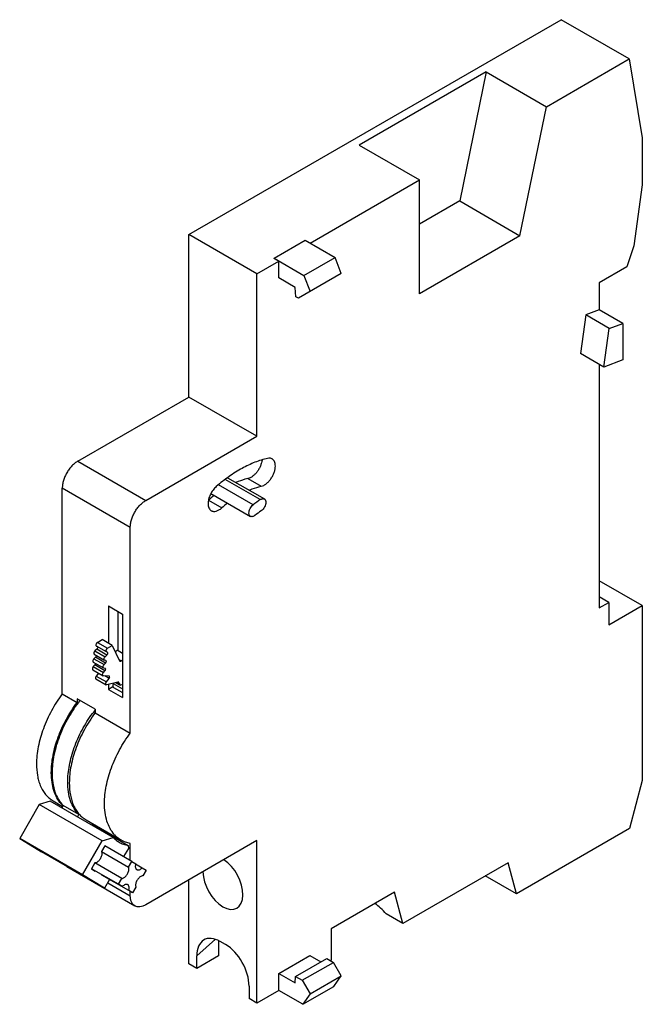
# Model space of a CAD drawing. Header units: millimetres. Extents: x 9.5 to 65.9, y 8.1 to 97.2.
import ezdxf

# ---------------------------------------------------------------- set-up
doc = ezdxf.new("R2010")
doc.units = ezdxf.units.MM
doc.header["$LTSCALE"] = 6.845945
doc.layers.get('0').update_dxf_attribs({"linetype": 'CONTINUOUS'})

msp = doc.modelspace()

# ---------------------------------------------------------------- linework, layer by layer
at = {"color": 7, "linetype": 'Continuous'}
for p, q in [((24.853, 77.737), (58.518, 97.174)), ((64.67, 93.622), (58.518, 97.174)), ((57.189, 89.303), (64.67, 93.622)), ((64.67, 93.622), (65.865, 86.486)), ((51.744, 92.446), (40.268, 85.82)), ((51.744, 92.446), (49.354, 80.778)), ((51.744, 92.446), (57.189, 89.303)), ((54.799, 77.635), (57.189, 89.303)), ((65.865, 86.486), (65.865, 82.24)), ((40.268, 85.82), (45.713, 82.677)), ((35.813, 76.961), (45.713, 82.677)), ((45.713, 72.389), (45.713, 82.677)), ((65.865, 82.24), (65.09, 76.712)), ((49.354, 80.778), (45.713, 78.676)), ((49.354, 80.778), (54.799, 77.635)), ((24.853, 63.04), (24.853, 77.737)), ((31.005, 74.185), (24.853, 77.737)), ((54.799, 77.635), (45.713, 72.389)), ((32.561, 75.59), (35.375, 77.215)), ((35.375, 77.215), (38.069, 75.659)), ((65.09, 76.712), (64.465, 74.806)), ((31.005, 74.185), (32.985, 75.328)), ((32.563, 75.572), (32.561, 75.59)), ((32.561, 75.59), (35.255, 74.034)), ((32.563, 75.572), (32.985, 75.328)), ((32.985, 73.81), (32.985, 75.328)), ((35.255, 74.034), (38.069, 75.659)), ((38.63, 74.212), (38.069, 75.659)), ((31.005, 59.488), (31.005, 74.185)), ((38.63, 74.212), (34.752, 71.973)), ((35.255, 74.034), (35.816, 72.587)), ((64.465, 74.806), (61.976, 73.369)), ((34.457, 72.96), (32.985, 73.81)), ((61.976, 73.369), (61.976, 70.919)), ((34.519, 72.108), (34.457, 72.96)), ((34.752, 71.973), (34.519, 72.108)), ((60.753, 70.462), (60.264, 66.981)), ((61.976, 70.919), (60.753, 70.462)), ((62.874, 69.237), (60.753, 70.462)), ((64.098, 69.694), (61.976, 70.919)), ((62.874, 69.237), (64.098, 69.694)), ((64.098, 69.694), (64.098, 66.396)), ((62.386, 65.756), (62.874, 69.237)), ((62.386, 65.756), (60.264, 66.981)), ((61.976, 65.992), (61.976, 43.974)), ((64.098, 66.396), (62.386, 65.756)), ((14.812, 57.243), (24.853, 63.04)), ((31.005, 59.488), (24.853, 63.04)), ((20.964, 53.691), (31.005, 59.488)), ((14.812, 57.243), (20.964, 53.691)), ((31.308, 53.759), (28.138, 55.589)), ((28.341, 55.744), (31.677, 53.818)), ((30.192, 55.662), (31.394, 54.968)), ((13.398, 36.18), (13.398, 54.793)), ((19.55, 51.242), (13.398, 54.793)), ((30.664, 53.287), (27.524, 55.1)), ((26.616, 53.699), (27.819, 53.005)), ((26.841, 54.312), (30.419, 52.247)), ((19.55, 32.628), (19.55, 51.242)), ((65.865, 44.179), (61.976, 46.424)), ((62.825, 44.464), (61.976, 44.954)), ((17.57, 44.138), (17.57, 40.78)), ((17.57, 44.138), (18.843, 43.403)), ((18.419, 43.648), (18.419, 40.099)), ((61.976, 43.974), (62.825, 44.464)), ((62.825, 44.464), (62.825, 42.423)), ((62.825, 42.423), (65.865, 44.179)), ((65.865, 44.179), (65.865, 28.338)), ((18.843, 43.403), (18.843, 35.851)), ((16.575, 40.844), (17.005, 41.106)), ((17.924, 40.575), (17.005, 41.106)), ((16.523, 40.231), (16.354, 40.08)), ((17.402, 39.981), (16.483, 40.512)), ((17.442, 39.7), (16.523, 40.231)), ((16.575, 40.844), (17.494, 40.314)), ((17.494, 40.314), (17.924, 40.575)), ((17.924, 40.575), (18.588, 39.184)), ((18.364, 40.13), (18.198, 40.002)), ((18.843, 39.854), (18.364, 40.13)), ((16.397, 39.501), (16.258, 39.361)), ((16.258, 39.361), (17.177, 38.83)), ((16.298, 39.777), (17.217, 39.247)), ((16.354, 40.08), (17.273, 39.549)), ((17.317, 38.97), (16.397, 39.501)), ((17.224, 39.243), (17.217, 39.247)), ((17.349, 39.195), (17.224, 39.243)), ((17.273, 39.549), (17.442, 39.7)), ((17.492, 39.93), (17.402, 39.981)), ((18.535, 39.296), (18.737, 39.18)), ((18.737, 39.18), (18.843, 39.261)), ((16.164, 38.361), (17.083, 37.83)), ((16.207, 39.063), (17.126, 38.533)), ((16.342, 38.801), (16.207, 38.651)), ((16.207, 38.651), (17.127, 38.12)), ((17.262, 38.271), (16.342, 38.802)), ((17.283, 38.494), (17.149, 38.525)), ((17.177, 38.83), (17.317, 38.97)), ((16.447, 37.536), (17.367, 37.006)), ((16.675, 38.066), (16.47, 37.801)), ((16.47, 37.801), (17.389, 37.27)), ((17.629, 37.798), (17.12, 37.821)), ((17.127, 38.12), (17.261, 38.27)), ((17.633, 37.585), (17.234, 37.816)), ((17.389, 37.27), (17.633, 37.585)), ((18.433, 37.248), (17.424, 36.999)), ((17.57, 37.035), (17.57, 36.585)), ((17.986, 36.825), (17.57, 36.585)), ((17.57, 36.585), (18.843, 35.851)), ((18.021, 37.146), (18.007, 37.112)), ((18.007, 37.112), (18.843, 36.629)), ((18.037, 36.767), (18.843, 36.302)), ((18.237, 37.199), (18.627, 36.974)), ((18.595, 37.014), (18.262, 37.205)), ((18.525, 37.194), (18.433, 37.248)), ((18.533, 37.173), (18.526, 37.193)), ((18.843, 37.018), (18.699, 36.971)), ((18.843, 36.975), (18.795, 37.002)), ((13.398, 36.18), (14.742, 35.404)), ((16.368, 34.811), (14.742, 35.75)), ((14.742, 35.75), (14.742, 35.404)), ((16.368, 34.811), (16.368, 34.465)), ((16.368, 34.465), (19.55, 32.628)), ((65.865, 28.338), (64.706, 23.995)), ((11.31, 26.182), (9.547, 23.102)), ((12.298, 26.487), (11.31, 26.182)), ((17.002, 22.896), (11.31, 26.182)), ((17.99, 23.2), (12.298, 26.487)), ((12.577, 26.505), (13.432, 26.011)), ((13.476, 26.087), (13.357, 25.861)), ((13.398, 25.94), (13.398, 26.03)), ((14.891, 25.27), (13.476, 26.087)), ((14.771, 25.045), (14.891, 25.27)), ((15.547, 24.79), (18.729, 22.953)), ((16.113, 24.354), (19.366, 22.476)), ((16.302, 24.354), (16.251, 24.274)), ((16.368, 24.207), (16.368, 24.316)), ((17.002, 22.896), (17.99, 23.2)), ((64.706, 23.995), (54.474, 18.087)), ((15.239, 19.816), (9.547, 23.102)), ((9.547, 23.102), (11.519, 21.898)), ((15.239, 19.816), (17.002, 22.896)), ((17.257, 22.441), (16.953, 21.925)), ((19.696, 21.033), (17.257, 22.441)), ((19.366, 22.476), (19.382, 22.2)), ((19.55, 21.117), (19.55, 22.656)), ((31.005, 22.909), (20.964, 17.112)), ((31.005, 8.212), (31.005, 22.909)), ((17.211, 18.611), (11.519, 21.898)), ((16.953, 21.925), (19.392, 20.517)), ((19.382, 22.2), (18.94, 21.469)), ((13.812, 20.565), (19.964, 17.013)), ((16.343, 20.889), (16.039, 20.373)), ((18.783, 19.481), (16.343, 20.889)), ((19.392, 20.517), (19.696, 21.033)), ((19.696, 21.033), (20.041, 20.822)), ((20.032, 20.807), (20.632, 20.46)), ((53.717, 20.917), (44.2, 15.422)), ((54.474, 18.087), (53.717, 20.917)), ((17.211, 18.611), (15.239, 19.816)), ((18.479, 18.965), (16.039, 20.373)), ((16.039, 20.373), (16.384, 20.162)), ((19.415, 18.392), (16.976, 19.801)), ((20.632, 20.46), (20.977, 20.25)), ((20.977, 20.25), (20.673, 19.733)), ((54.474, 18.087), (51.646, 19.72)), ((17.678, 19.383), (17.211, 18.611)), ((17.51, 19.106), (19.55, 17.928)), ((18.479, 18.965), (18.783, 19.481)), ((18.824, 18.754), (18.479, 18.965)), ((24.853, 11.764), (24.853, 19.357)), ((19.76, 18.181), (19.415, 18.392)), ((19.55, 17.928), (19.55, 18.303)), ((20.064, 18.698), (19.76, 18.181)), ((43.443, 18.251), (37.723, 14.948)), ((44.2, 15.422), (43.443, 18.251)), ((44.2, 15.422), (42.699, 16.288)), ((37.723, 14.948), (37.723, 12.09)), ((27.258, 13.985), (25.56, 12.48)), ((27.533, 13.871), (27.533, 12.494)), ((28.177, 13.506), (27.682, 13.791)), ((27.533, 12.494), (25.56, 11.355)), ((25.56, 11.355), (25.56, 12.48)), ((32.985, 10.89), (35.799, 12.515)), ((35.799, 12.515), (36.786, 11.945)), ((25.56, 11.355), (24.853, 11.764)), ((34.502, 10.627), (37.316, 12.252)), ((35.11, 10.276), (37.924, 11.901)), ((37.316, 12.252), (37.924, 11.901)), ((37.723, 12.09), (37.659, 12.054)), ((38.629, 10.679), (37.924, 11.901)), ((32.985, 10.89), (34.456, 10.041)), ((32.985, 9.355), (32.985, 10.89)), ((34.456, 10.041), (34.502, 10.627)), ((34.502, 10.627), (35.11, 10.276)), ((35.11, 10.276), (35.815, 9.054)), ((35.815, 9.054), (38.629, 10.679)), ((37.963, 9.731), (38.629, 10.679)), ((30.298, 9.745), (30.298, 8.62)), ((32.985, 9.355), (31.005, 8.212)), ((35.149, 8.106), (32.985, 9.355)), ((35.149, 8.106), (37.963, 9.731)), ((35.815, 9.054), (35.149, 8.106)), ((31.005, 8.212), (30.298, 8.62))]:
    msp.add_line(p, q, dxfattribs=at)
for centre, radius, start, end in [((34.215, 44.972), 11.572, 127.62763, 131.04603), ((35.522, 44.15), 11.737, 127.6517, 131.02196), ((38.896, 42.723), 13.392, 124.51371, 127.92883), ((38.023, 43.102), 11.707, 124.4849, 127.95765), ((16.234, 39.66), 0.228, 315.66727, 320.66641), ((17.269, 38.445), 0.0511, 60.04045, 73.91029), ((17.659, 37.069), 0.337, 143.24071, 147.01989), ((25.914, 39.926), 7.878, 200.45133, 201.69651), ((25.976, 27.241), 12.184, 143.05549, 143.96433), ((25.829, 27.352), 12, 142.04242, 143.05597), ((19.214, 29.071), 6.806, 179.99974, 180.34257), ((13.796, 28.616), 2.438, 234.72416, 240.00012), ((15.254, 27.975), 2.616, 221.45887, 226.72141), ((16.617, 27.076), 2.768, 255.25879, 259.51069), ((20.096, 25.23), 2.661, 221.48602, 223.89402), ((14.148, 21.146), 0.671, 231.46404, 239.9729), ((16.055, 20.083), 0.962, 342.96491, 344.03436)]:
    msp.add_arc(centre, radius, start, end, dxfattribs=at)
for centre, major_axis, start_param, end_param in [((27.929, 19.078), (-1.23, 2.286), 0.831883, 5.485976), ((27.682, 11.256), (-1.447, 2.689), 5.532315, 7.103112), ((28.177, 10.97), (-1.447, 2.689), -2.321666, -0.75087)]:
    msp.add_ellipse(centre, major_axis=major_axis, ratio=0.576668, start_param=start_param, end_param=end_param, dxfattribs=at)
for points, knots in [([(14.812, 57.243), (14.716, 57.187), (14.524, 57.053), (14.261, 56.807), (14.019, 56.516), (13.806, 56.191), (13.631, 55.844), (13.5, 55.489), (13.419, 55.138), (13.398, 54.905), (13.398, 54.793)], [0, 0, 0, 0, 0.114123, 0.237346, 0.366971, 0.499998, 0.633026, 0.762651, 0.885876, 1, 1, 1, 1]), ([(31.974, 57.489), (31.584, 57.401), (30.79, 57.151), (29.621, 56.595), (28.45, 55.854), (27.702, 55.262), (27.333, 54.941)], [0, 0, 0, 0, 0.223915, 0.465689, 0.72491, 1, 1, 1, 1]), ([(31.465, 57.355), (31.456, 57.263), (31.421, 57.076), (31.327, 56.799), (31.195, 56.528), (31.029, 56.275), (30.839, 56.052), (30.631, 55.869), (30.417, 55.735), (30.265, 55.678), (30.192, 55.662)], [0, 0, 0, 0, 0.123663, 0.255511, 0.391813, 0.528361, 0.660831, 0.785319, 0.898964, 1, 1, 1, 1]), ([(32.384, 57.441), (32.355, 57.457), (32.294, 57.485), (32.155, 57.514), (32.045, 57.505), (31.974, 57.489)], [0, 0, 0, 0, 0.234844, 0.476727, 1, 1, 1, 1]), ([(32.674, 56.8), (32.674, 56.871), (32.663, 57.006), (32.609, 57.191), (32.516, 57.341), (32.43, 57.414), (32.384, 57.441)], [0, 0, 0, 0, 0.289544, 0.549151, 0.782308, 1, 1, 1, 1]), ([(31.394, 54.968), (31.473, 54.986), (31.635, 55.048), (31.864, 55.197), (32.082, 55.401), (32.28, 55.647), (32.447, 55.924), (32.573, 56.217), (32.653, 56.51), (32.674, 56.706), (32.674, 56.8)], [0, 0, 0, 0, 0.101979, 0.217397, 0.344103, 0.478582, 0.616207, 0.751983, 0.881313, 1, 1, 1, 1]), ([(30.192, 55.662), (30.102, 55.642), (29.732, 55.549), (29.371, 55.42), (29.105, 55.306)], [0, 0, 0, 0, 0.24098, 1, 1, 1, 1]), ([(27.333, 54.941), (27.222, 54.844), (27.018, 54.62), (26.784, 54.234), (26.628, 53.821), (26.586, 53.536), (26.586, 53.401)], [0, 0, 0, 0, 0.250847, 0.513335, 0.768754, 1, 1, 1, 1]), ([(30.307, 54.612), (30.398, 54.651), (30.752, 54.793), (31.118, 54.906), (31.394, 54.968)], [0, 0, 0, 0, 0.259277, 1, 1, 1, 1]), ([(19.55, 51.242), (19.55, 51.353), (19.571, 51.586), (19.652, 51.937), (19.783, 52.293), (19.958, 52.639), (20.171, 52.964), (20.413, 53.255), (20.676, 53.501), (20.867, 53.635), (20.964, 53.691)], [0, 0, 0, 0, 0.114124, 0.237349, 0.366974, 0.500002, 0.633029, 0.762654, 0.885877, 1, 1, 1, 1]), ([(31.308, 53.759), (31.34, 53.78), (31.404, 53.817), (31.503, 53.848), (31.596, 53.851), (31.653, 53.832), (31.677, 53.818)], [0, 0, 0, 0, 0.29461, 0.556245, 0.787339, 1, 1, 1, 1]), ([(31.811, 53.52), (31.811, 53.45), (31.786, 53.301), (31.698, 53.09), (31.568, 52.898), (31.455, 52.793), (31.395, 52.752)], [0, 0, 0, 0, 0.234623, 0.494376, 0.757157, 1, 1, 1, 1]), ([(31.677, 53.818), (31.698, 53.806), (31.738, 53.772), (31.781, 53.702), (31.806, 53.616), (31.811, 53.553), (31.811, 53.52)], [0, 0, 0, 0, 0.217718, 0.450876, 0.710534, 1, 1, 1, 1]), ([(26.586, 53.401), (26.586, 53.33), (26.597, 53.195), (26.651, 53.01), (26.743, 52.86), (26.83, 52.787), (26.876, 52.76)], [0, 0, 0, 0, 0.289584, 0.549118, 0.782251, 1, 1, 1, 1]), ([(26.876, 52.76), (26.906, 52.743), (26.972, 52.714), (27.12, 52.686), (27.329, 52.71), (27.582, 52.821), (27.74, 52.937), (27.819, 53.005)], [0, 0, 0, 0, 0.101348, 0.205962, 0.434296, 0.698905, 1, 1, 1, 1]), ([(30.284, 52.544), (30.284, 52.611), (30.306, 52.751), (30.386, 52.953), (30.505, 53.138), (30.609, 53.243), (30.664, 53.287)], [0, 0, 0, 0, 0.232752, 0.490203, 0.752887, 1, 1, 1, 1]), ([(30.419, 52.247), (30.397, 52.259), (30.357, 52.293), (30.314, 52.363), (30.289, 52.449), (30.284, 52.511), (30.284, 52.544)], [0, 0, 0, 0, 0.217699, 0.450879, 0.710605, 1, 1, 1, 1]), ([(30.823, 52.333), (30.788, 52.306), (30.72, 52.261), (30.611, 52.22), (30.507, 52.212), (30.445, 52.232), (30.419, 52.247)], [0, 0, 0, 0, 0.298281, 0.561696, 0.791365, 1, 1, 1, 1]), ([(16.575, 40.844), (16.556, 40.832), (16.52, 40.8), (16.477, 40.74), (16.449, 40.673), (16.441, 40.626), (16.441, 40.604)], [0, 0, 0, 0, 0.240082, 0.503067, 0.764382, 1, 1, 1, 1]), ([(16.441, 40.604), (16.441, 40.584), (16.445, 40.556), (16.464, 40.526), (16.476, 40.515), (16.483, 40.512)], [0, 0, 0, 0, 0.547874, 0.781561, 1, 1, 1, 1]), ([(16.601, 40.394), (16.601, 40.364), (16.583, 40.303), (16.546, 40.252), (16.523, 40.231)], [0, 0, 0, 0, 0.485395, 1, 1, 1, 1]), ([(17.36, 40.073), (17.36, 40.098), (17.37, 40.151), (17.393, 40.199), (17.407, 40.223)], [0, 0, 0, 0, 0.474457, 1, 1, 1, 1]), ([(17.407, 40.223), (17.419, 40.241), (17.445, 40.275), (17.477, 40.303), (17.494, 40.314)], [0, 0, 0, 0, 0.522909, 1, 1, 1, 1]), ([(16.258, 39.361), (16.23, 39.333), (16.186, 39.268), (16.166, 39.192), (16.166, 39.155)], [0, 0, 0, 0, 0.518036, 1, 1, 1, 1]), ([(16.354, 40.08), (16.324, 40.052), (16.289, 40), (16.262, 39.926), (16.257, 39.887), (16.257, 39.869)], [0, 0, 0, 0, 0.515166, 0.769558, 1, 1, 1, 1]), ([(16.257, 39.869), (16.257, 39.85), (16.261, 39.822), (16.279, 39.791), (16.291, 39.781), (16.298, 39.777)], [0, 0, 0, 0, 0.547618, 0.781475, 1, 1, 1, 1]), ([(16.465, 39.655), (16.465, 39.631), (16.453, 39.58), (16.427, 39.536), (16.411, 39.516)], [0, 0, 0, 0, 0.477472, 1, 1, 1, 1]), ([(16.462, 39.683), (16.463, 39.68), (16.465, 39.671), (16.465, 39.662), (16.465, 39.655)], [0, 0, 0, 0, 0.23789, 1, 1, 1, 1]), ([(17.176, 39.338), (17.176, 39.367), (17.189, 39.428), (17.219, 39.483), (17.237, 39.508)], [0, 0, 0, 0, 0.475738, 1, 1, 1, 1]), ([(17.217, 39.247), (17.211, 39.25), (17.198, 39.261), (17.18, 39.291), (17.176, 39.319), (17.176, 39.338)], [0, 0, 0, 0, 0.218525, 0.452382, 1, 1, 1, 1]), ([(17.237, 39.508), (17.24, 39.512), (17.251, 39.527), (17.263, 39.54), (17.273, 39.549)], [0, 0, 0, 0, 0.256239, 1, 1, 1, 1]), ([(17.385, 39.124), (17.385, 39.139), (17.381, 39.162), (17.365, 39.185), (17.355, 39.192), (17.349, 39.195)], [0, 0, 0, 0, 0.548428, 0.78099, 1, 1, 1, 1]), ([(17.402, 39.981), (17.396, 39.985), (17.383, 39.995), (17.364, 40.025), (17.36, 40.054), (17.36, 40.073)], [0, 0, 0, 0, 0.218439, 0.452126, 1, 1, 1, 1]), ([(17.442, 39.7), (17.466, 39.722), (17.502, 39.773), (17.52, 39.834), (17.52, 39.863)], [0, 0, 0, 0, 0.514603, 1, 1, 1, 1]), ([(17.52, 39.863), (17.52, 39.877), (17.517, 39.903), (17.501, 39.924), (17.492, 39.93)], [0, 0, 0, 0, 0.549454, 1, 1, 1, 1]), ([(16.207, 38.651), (16.182, 38.623), (16.141, 38.56), (16.122, 38.487), (16.122, 38.452)], [0, 0, 0, 0, 0.519829, 1, 1, 1, 1]), ([(16.122, 38.452), (16.122, 38.442), (16.124, 38.423), (16.132, 38.396), (16.145, 38.375), (16.157, 38.365), (16.164, 38.361)], [0, 0, 0, 0, 0.289267, 0.549028, 0.782167, 1, 1, 1, 1]), ([(16.166, 39.155), (16.166, 39.136), (16.17, 39.108), (16.188, 39.078), (16.201, 39.067), (16.207, 39.063)], [0, 0, 0, 0, 0.547617, 0.781414, 1, 1, 1, 1]), ([(16.406, 38.951), (16.406, 38.924), (16.392, 38.869), (16.361, 38.822), (16.342, 38.801)], [0, 0, 0, 0, 0.480481, 1, 1, 1, 1]), ([(17.085, 38.624), (17.085, 38.652), (17.097, 38.711), (17.125, 38.764), (17.143, 38.79)], [0, 0, 0, 0, 0.475312, 1, 1, 1, 1]), ([(17.126, 38.533), (17.12, 38.537), (17.107, 38.547), (17.089, 38.577), (17.085, 38.605), (17.085, 38.624)], [0, 0, 0, 0, 0.218586, 0.452383, 1, 1, 1, 1]), ([(17.143, 38.79), (17.145, 38.793), (17.156, 38.807), (17.168, 38.821), (17.177, 38.83)], [0, 0, 0, 0, 0.255415, 1, 1, 1, 1]), ([(17.261, 38.27), (17.28, 38.291), (17.311, 38.338), (17.325, 38.394), (17.325, 38.42)], [0, 0, 0, 0, 0.519518, 1, 1, 1, 1]), ([(17.325, 38.42), (17.325, 38.434), (17.322, 38.461), (17.304, 38.483), (17.294, 38.489)], [0, 0, 0, 0, 0.550686, 1, 1, 1, 1]), ([(17.317, 38.97), (17.337, 38.991), (17.369, 39.04), (17.385, 39.097), (17.385, 39.124)], [0, 0, 0, 0, 0.518374, 1, 1, 1, 1]), ([(18.588, 39.184), (18.59, 39.181), (18.597, 39.17), (18.607, 39.161), (18.616, 39.156)], [0, 0, 0, 0, 0.260939, 1, 1, 1, 1]), ([(18.616, 39.156), (18.624, 39.151), (18.642, 39.145), (18.673, 39.147), (18.706, 39.159), (18.727, 39.172), (18.737, 39.18)], [0, 0, 0, 0, 0.209871, 0.439913, 0.703155, 1, 1, 1, 1]), ([(16.47, 37.801), (16.45, 37.775), (16.42, 37.72), (16.406, 37.658), (16.406, 37.628)], [0, 0, 0, 0, 0.523902, 1, 1, 1, 1]), ([(16.406, 37.628), (16.406, 37.618), (16.407, 37.599), (16.415, 37.572), (16.428, 37.551), (16.441, 37.54), (16.447, 37.536)], [0, 0, 0, 0, 0.288969, 0.548955, 0.78229, 1, 1, 1, 1]), ([(17.042, 37.922), (17.042, 37.948), (17.053, 38.005), (17.079, 38.056), (17.095, 38.08)], [0, 0, 0, 0, 0.474864, 1, 1, 1, 1]), ([(17.083, 37.83), (17.077, 37.834), (17.064, 37.844), (17.051, 37.866), (17.043, 37.892), (17.042, 37.911), (17.042, 37.922)], [0, 0, 0, 0, 0.217833, 0.450971, 0.710733, 1, 1, 1, 1]), ([(17.12, 37.821), (17.116, 37.821), (17.104, 37.821), (17.091, 37.825), (17.083, 37.83)], [0, 0, 0, 0, 0.260215, 1, 1, 1, 1]), ([(17.095, 38.08), (17.097, 38.084), (17.107, 38.098), (17.118, 38.111), (17.127, 38.12)], [0, 0, 0, 0, 0.254371, 1, 1, 1, 1]), ([(17.655, 37.791), (17.649, 37.794), (17.641, 37.797), (17.632, 37.798), (17.629, 37.798)], [0, 0, 0, 0, 0.740909, 1, 1, 1, 1]), ([(17.633, 37.585), (17.649, 37.605), (17.674, 37.649), (17.686, 37.698), (17.686, 37.722)], [0, 0, 0, 0, 0.522749, 1, 1, 1, 1]), ([(17.686, 37.722), (17.686, 37.736), (17.683, 37.763), (17.665, 37.785), (17.655, 37.791)], [0, 0, 0, 0, 0.550762, 1, 1, 1, 1]), ([(17.325, 37.097), (17.325, 37.123), (17.336, 37.178), (17.36, 37.228), (17.376, 37.252)], [0, 0, 0, 0, 0.474639, 1, 1, 1, 1]), ([(17.367, 37.006), (17.36, 37.009), (17.348, 37.02), (17.334, 37.041), (17.327, 37.068), (17.325, 37.087), (17.325, 37.097)], [0, 0, 0, 0, 0.217709, 0.451045, 0.711031, 1, 1, 1, 1]), ([(17.424, 36.999), (17.414, 36.996), (17.394, 36.995), (17.375, 37.001), (17.367, 37.006)], [0, 0, 0, 0, 0.523169, 1, 1, 1, 1]), ([(18.007, 37.112), (18, 37.097), (17.977, 37.038), (17.965, 36.974), (17.965, 36.928)], [0, 0, 0, 0, 0.267015, 1, 1, 1, 1]), ([(17.965, 36.928), (17.965, 36.91), (17.967, 36.876), (17.981, 36.83), (18.004, 36.792), (18.026, 36.774), (18.037, 36.767)], [0, 0, 0, 0, 0.288817, 0.548861, 0.782313, 1, 1, 1, 1]), ([(18.49, 37.24), (18.482, 37.245), (18.463, 37.251), (18.443, 37.25), (18.433, 37.248)], [0, 0, 0, 0, 0.476117, 1, 1, 1, 1]), ([(18.526, 37.193), (18.522, 37.203), (18.514, 37.222), (18.499, 37.236), (18.49, 37.24)], [0, 0, 0, 0, 0.524411, 1, 1, 1, 1]), ([(18.627, 36.974), (18.62, 36.978), (18.606, 36.99), (18.598, 37.005), (18.595, 37.014)], [0, 0, 0, 0, 0.48066, 1, 1, 1, 1]), ([(18.699, 36.971), (18.686, 36.967), (18.662, 36.962), (18.637, 36.968), (18.627, 36.974)], [0, 0, 0, 0, 0.533082, 1, 1, 1, 1]), ([(13.398, 36.18), (13.038, 35.7), (12.391, 34.689), (11.655, 33.08), (11.256, 31.699), (11.093, 30.621), (11.065, 30.1), (11.065, 29.846)], [0, 0, 0, 0, 0.262636, 0.523419, 0.772027, 0.889098, 1, 1, 1, 1]), ([(12.408, 29.071), (12.408, 29.324), (12.437, 29.845), (12.6, 30.923), (12.998, 32.305), (13.734, 33.913), (14.382, 34.924), (14.742, 35.404)], [0, 0, 0, 0, 0.110902, 0.227973, 0.476581, 0.737364, 1, 1, 1, 1]), ([(14.995, 35.604), (14.609, 35.114), (13.912, 34.075), (13.244, 32.671), (12.852, 31.518), (12.64, 30.668), (12.51, 29.841), (12.479, 29.297), (12.479, 29.033)], [0, 0, 0, 0, 0.261517, 0.522508, 0.649347, 0.771918, 0.889154, 1, 1, 1, 1]), ([(13.893, 28.216), (13.893, 28.463), (13.92, 28.971), (14.075, 30.021), (14.455, 31.368), (15.158, 32.942), (15.778, 33.935), (16.123, 34.409)], [0, 0, 0, 0, 0.110922, 0.227905, 0.476149, 0.736752, 1, 1, 1, 1]), ([(16.368, 34.465), (16.008, 33.985), (15.36, 32.974), (14.625, 31.366), (14.226, 29.984), (14.063, 28.906), (14.035, 28.385), (14.035, 28.132)], [0, 0, 0, 0, 0.262636, 0.523419, 0.772027, 0.889098, 1, 1, 1, 1]), ([(17.217, 26.295), (17.217, 26.548), (17.245, 27.069), (17.408, 28.147), (17.807, 29.529), (18.542, 31.137), (19.19, 32.148), (19.55, 32.628)], [0, 0, 0, 0, 0.110902, 0.227973, 0.476581, 0.737364, 1, 1, 1, 1]), ([(11.065, 29.846), (11.065, 29.5), (11.103, 28.991), (11.248, 28.348), (11.44, 27.784), (11.717, 27.28), (12.079, 26.87), (12.282, 26.701), (12.388, 26.626)], [0, 0, 0, 0, 0.287596, 0.420901, 0.547316, 0.781685, 0.892205, 1, 1, 1, 1]), ([(13.294, 26.244), (13.148, 26.408), (12.887, 26.789), (12.613, 27.453), (12.446, 28.212), (12.41, 28.75), (12.408, 29.03)], [0, 0, 0, 0, 0.221146, 0.459406, 0.718646, 1, 1, 1, 1]), ([(12.479, 29.033), (12.479, 28.732), (12.517, 28.154), (12.703, 27.342), (13.014, 26.642), (13.311, 26.252), (13.476, 26.087)], [0, 0, 0, 0, 0.283507, 0.543098, 0.780347, 1, 1, 1, 1]), ([(14.891, 25.27), (14.726, 25.435), (14.428, 25.826), (14.117, 26.526), (13.931, 27.338), (13.893, 27.915), (13.893, 28.216)], [0, 0, 0, 0, 0.219653, 0.456902, 0.716493, 1, 1, 1, 1]), ([(14.035, 28.132), (14.035, 27.762), (14.078, 27.219), (14.245, 26.536), (14.415, 26.081), (14.631, 25.674), (14.893, 25.319), (15.197, 25.02), (15.427, 24.859), (15.547, 24.79)], [0, 0, 0, 0, 0.289272, 0.422556, 0.548501, 0.667892, 0.781871, 0.891942, 1, 1, 1, 1]), ([(18.102, 23.468), (17.955, 23.634), (17.691, 24.02), (17.415, 24.694), (17.25, 25.465), (17.217, 26.011), (17.217, 26.295)], [0, 0, 0, 0, 0.2208, 0.458937, 0.718317, 1, 1, 1, 1]), ([(17.99, 23.2), (18.071, 23.118), (18.243, 22.966), (18.434, 22.837), (18.533, 22.78)], [0, 0, 0, 0, 0.502956, 1, 1, 1, 1]), ([(18.729, 22.953), (18.628, 23.011), (18.434, 23.143), (18.26, 23.301), (18.178, 23.385)], [0, 0, 0, 0, 0.496728, 1, 1, 1, 1]), ([(18.533, 22.78), (18.66, 22.707), (18.93, 22.581), (19.218, 22.503), (19.366, 22.476)], [0, 0, 0, 0, 0.495094, 1, 1, 1, 1]), ([(19.55, 22.656), (19.405, 22.682), (19.121, 22.757), (18.854, 22.881), (18.729, 22.953)], [0, 0, 0, 0, 0.504843, 1, 1, 1, 1]), ([(16.986, 21.747), (16.986, 21.701), (16.975, 21.604), (16.918, 21.408), (16.817, 21.223), (16.682, 21.067), (16.572, 20.975), (16.459, 20.913), (16.38, 20.892), (16.343, 20.889)], [0, 0, 0, 0, 0.12091, 0.253057, 0.530361, 0.665251, 0.79046, 0.902507, 1, 1, 1, 1]), ([(16.953, 21.925), (16.958, 21.912), (16.979, 21.855), (16.986, 21.794), (16.986, 21.747)], [0, 0, 0, 0, 0.230682, 1, 1, 1, 1]), ([(19.425, 20.339), (19.425, 20.355), (19.423, 20.415), (19.41, 20.476), (19.392, 20.517)], [0, 0, 0, 0, 0.270892, 1, 1, 1, 1]), ([(20.041, 20.822), (20.035, 20.802), (20.014, 20.727), (20.004, 20.648), (20.004, 20.591)], [0, 0, 0, 0, 0.264247, 1, 1, 1, 1]), ([(20.004, 20.591), (20.004, 20.558), (20.009, 20.495), (20.034, 20.409), (20.077, 20.339), (20.117, 20.306), (20.138, 20.293)], [0, 0, 0, 0, 0.289504, 0.549128, 0.782278, 1, 1, 1, 1]), ([(18.783, 19.481), (18.82, 19.484), (18.899, 19.504), (19.012, 19.566), (19.121, 19.658), (19.256, 19.814), (19.358, 20), (19.414, 20.195), (19.425, 20.292), (19.425, 20.339)], [0, 0, 0, 0, 0.097493, 0.209539, 0.334749, 0.469638, 0.746943, 0.87909, 1, 1, 1, 1]), ([(20.673, 19.733), (20.636, 19.731), (20.557, 19.71), (20.444, 19.648), (20.335, 19.556), (20.2, 19.4), (20.098, 19.214), (20.042, 19.019), (20.031, 18.922), (20.031, 18.876)], [0, 0, 0, 0, 0.097493, 0.209539, 0.334749, 0.469638, 0.746943, 0.87909, 1, 1, 1, 1]), ([(20.138, 20.293), (20.154, 20.284), (20.189, 20.27), (20.268, 20.258), (20.38, 20.279), (20.512, 20.349), (20.593, 20.42), (20.632, 20.46)], [0, 0, 0, 0, 0.098256, 0.200471, 0.4275, 0.695064, 1, 1, 1, 1]), ([(19.318, 18.921), (19.302, 18.93), (19.267, 18.945), (19.188, 18.957), (19.076, 18.936), (18.944, 18.865), (18.863, 18.795), (18.824, 18.754)], [0, 0, 0, 0, 0.098256, 0.200471, 0.4275, 0.695064, 1, 1, 1, 1]), ([(19.452, 18.623), (19.452, 18.656), (19.447, 18.719), (19.422, 18.805), (19.379, 18.875), (19.339, 18.908), (19.318, 18.921)], [0, 0, 0, 0, 0.289504, 0.549128, 0.782278, 1, 1, 1, 1]), ([(20.031, 18.876), (20.031, 18.859), (20.033, 18.799), (20.046, 18.738), (20.064, 18.698)], [0, 0, 0, 0, 0.270892, 1, 1, 1, 1]), ([(19.415, 18.392), (19.421, 18.412), (19.442, 18.487), (19.452, 18.566), (19.452, 18.623)], [0, 0, 0, 0, 0.264247, 1, 1, 1, 1]), ([(19.964, 17.013), (19.898, 17.051), (19.775, 17.155), (19.643, 17.37), (19.565, 17.634), (19.55, 17.827), (19.55, 17.928)], [0, 0, 0, 0, 0.217783, 0.450909, 0.710296, 1, 1, 1, 1]), ([(20.964, 17.112), (20.876, 17.061), (20.702, 16.978), (20.434, 16.913), (20.182, 16.92), (20.03, 16.975), (19.964, 17.013)], [0, 0, 0, 0, 0.289703, 0.549089, 0.782216, 1, 1, 1, 1]), ([(42.699, 16.288), (42.541, 16.466), (42.214, 16.798), (41.855, 17.096), (41.672, 17.23)], [0, 0, 0, 0, 0.512636, 1, 1, 1, 1])]:
    msp.add_open_spline(points, degree=3, knots=knots, dxfattribs=at)
msp.add_open_spline([(17.149, 38.525), (17.141, 38.526), (17.133, 38.529), (17.126, 38.533)], degree=3, dxfattribs=at)

doc.saveas('drawing.dxf')
